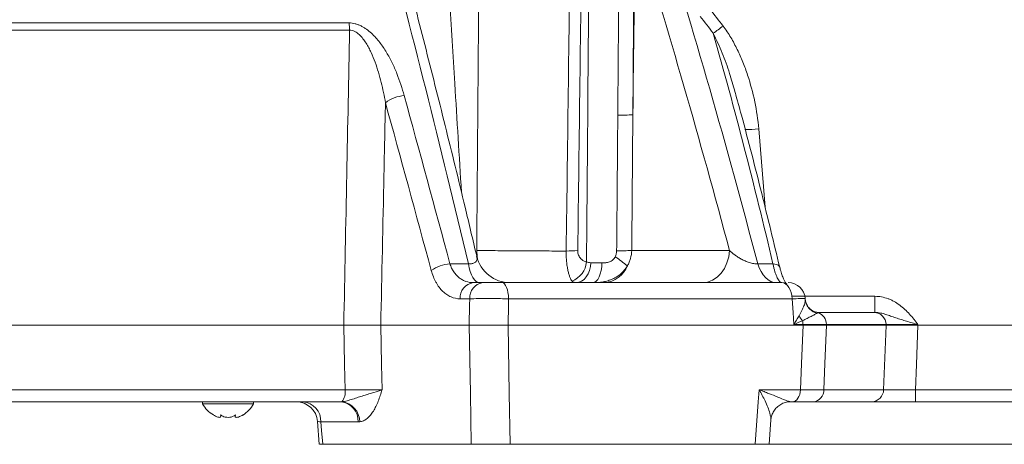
# Model space of a CAD drawing. Header units: millimetres. Extents: x 0 to 8410, y 0 to 5940.
# Tile 57 of 256: x 2147 to 2378, y 2238 to 2337. Entities that reach past the tile are written whole.
import ezdxf

# ---------------------------------------------------------------- set-up
doc = ezdxf.new("R2010")
doc.units = ezdxf.units.MM
doc.header["$LTSCALE"] = 10
doc.styles.add('SLDTEXTSTYLE0', font='TXT', dxfattribs={"width": 0.605})
doc.dimstyles.new('SLDDIMSTYLE0', dxfattribs={"dimtxt": 50, "dimasz": 50, "dimexe": 0, "dimexo": 0.0625, "dimgap": 12.5, "dimtad": 1, "dimtoh": 1, "dimdec": 1, "dimrnd": 1e-09, "dimzin": 12, "dimdsep": 46, "dimtxsty": 'SLDTEXTSTYLE0', "dimsah": 1, "dimcen": 0.09, "dimadec": 0, "dimazin": 0, "dimtfac": 1, "dimtofl": 0, "dimtmove": 0, "dimatfit": 3, "dimfxl": 0, "dimfrac": 2, "dimtolj": 1, "dimtzin": 12, "dimarcsym": 0})

# ---------------------------------------------------------------- blocks, each defined once
blk = doc.blocks.new('SW_SYMBOL_HOLE_DEPTH')
at = {"color": 0, "linetype": 'Continuous', "lineweight": 0}
for p, q in [((0, 8750), (8000, 8750)), ((4000, 8750), (4000, 750)), ((1000, 5550), (4000, 750)), ((7000, 5550), (4000, 750))]:
    blk.add_line(p, q, dxfattribs=at)
blk = doc.blocks.new('*D33')
at = {"color": 7, "linetype": 'Continuous', "lineweight": 0}
for p, q in [((2668.16, 2427.57), (2668.16, 2980.23)), ((2439.71, 2427.57), (2683.16, 2427.57)), ((2668.16, 2237.57), (2668.16, 2427.57)), ((2322.6, 2237.57), (2683.16, 2237.57))]:
    blk.add_line(p, q, dxfattribs=at)
for points in [[(2668.16, 2427.57), (2660.66, 2377.57), (2675.66, 2377.57)], [(2668.16, 2237.57), (2675.66, 2287.57), (2660.66, 2287.57)]]:
    blk.add_solid(points, dxfattribs=at)
at = {"color": 7, "linetype": 'Continuous', "lineweight": 0, "xscale": 0.006445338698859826, "yscale": 0.006445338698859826, "zscale": 0.006445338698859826, "rotation": 90}
blk.add_blockref('SW_SYMBOL_HOLE_DEPTH', (2660.93, 2796.09), dxfattribs=at)
at = {"color": 7, "linetype": 'Continuous', "lineweight": 0, "char_height": 50, "attachment_point": 1, "rotation": 90, "style": 'SLDTEXTSTYLE0'}
for s, insert in [('16)', (2603.57, 2865.15)), (' (4x M8', (2603.57, 2567.06)), ('190', (2603.71, 2452.49))]:
    blk.add_mtext(s, dxfattribs=dict(at, insert=insert))

msp = doc.modelspace()

# ---------------------------------------------------------------- linework, layer by layer
at = {"color": 8, "linetype": 'Continuous', "lineweight": 0}
for p, q in [((1941.674827, 2336.638171), (2223.886146, 2336.638171)), ((2224.025919, 2334.921676), (1941.209449, 2334.921676)), ((2320.146977, 2311.725433), (2321.624978, 2293.347746)), ((2290.302901, 2283.15607), (2313.258632, 2283.15607)), ((2247.591695, 2280.02502), (2251.927464, 2280.02502)), ((2319.899126, 2280.02502), (2323.487012, 2280.02502)), ((2252.238637, 2271.784104), (2249.98319, 2271.784104)), ((2328.006237, 2271.784104), (2261.371529, 2271.784104)), ((2327.960967, 2272.365417), (2347.454755, 2272.365417)), ((2347.454755, 2268.574759), (2347.454755, 2272.365417)), ((2330.538942, 2265.731766), (2328.389405, 2265.731766)), ((2330.54526, 2265.57476), (2330.538942, 2265.731766)), ((2336.024358, 2265.731766), (2336.030437, 2265.57476)), ((2350.050567, 2265.731766), (2336.024358, 2265.731766)), ((2350.056394, 2265.57476), (2350.050567, 2265.731766)), ((2357.545077, 2265.731766), (2357.550799, 2265.57476)), ((1939.016609, 2250.417752), (2222.958154, 2250.417752)), ((2320.205538, 2250.417752), (2329.934879, 2250.417752)), ((2335.444673, 2250.417752), (2349.492221, 2250.417752)), ((2356.996326, 2250.417752), (2356.996326, 2247.574759)), ((2356.996326, 2250.417752), (2400.552257, 2250.417752)), ((2226.041666, 2242.836439), (2217.280148, 2242.836439))]:
    msp.add_line(p, q, dxfattribs=at)
at = {"color": 7, "linetype": 'Continuous', "lineweight": 0}
for p, q in [((2314.554854, 2320.379387), (2314.495473, 2320.588376)), ((2253.074622, 2275.574758), (2255.312039, 2275.574758)), ((2259.878485, 2275.574758), (2325.544133, 2275.574758)), ((2331.076308, 2271.615866), (2331.063299, 2271.825119)), ((2334.240301, 2268.574759), (2347.240119, 2268.574759)), ((1938.405691, 2265.57476), (2222.658819, 2265.57476)), ((2231.337837, 2265.57476), (2252.142421, 2265.57476)), ((2261.26626, 2265.57476), (2330.54526, 2265.57476)), ((2350.056394, 2265.57476), (2336.030437, 2265.57476)), ((2357.550799, 2265.57476), (2439.705356, 2265.57476)), ((2221.931009, 2247.574759), (1941.863267, 2247.574759)), ((2189.478391, 2247.574759), (2189.478391, 2247.074759)), ((2189.478391, 2247.074759), (2195.47839, 2247.074759)), ((2195.47839, 2247.074759), (2201.478391, 2247.074759)), ((2201.478391, 2247.074759), (2201.478391, 2247.574759)), ((2328.064083, 2247.574759), (2327.640681, 2247.574759)), ((2346.678181, 2247.574759), (2332.912697, 2247.574759)), ((2394.904031, 2247.574759), (2356.996326, 2247.574759)), ((2193.72839, 2244.482078), (2193.776245, 2244.196069)), ((2193.807224, 2244.196069), (2193.807224, 2244.425737)), ((2197.149555, 2244.43851), (2197.149555, 2244.18921)), ((2216.470058, 2242.971288), (2216.909933, 2237.569965)), ((2322.585924, 2237.568276), (2322.98155, 2243.303274)), ((2217.709872, 2237.574759), (2252.576022, 2237.574759)), ((2261.74084, 2237.574759), (2319.305001, 2237.574759))]:
    msp.add_line(p, q, dxfattribs=at)
at = {"color": 8, "linetype": 'Continuous', "lineweight": 0, "flags": 128}
for points in [[(2253.882489, 2283.15607), (2253.995358, 2281.656324), (2254.057093, 2281.217705)], [(2313.258632, 2283.15607), (2313.082932, 2281.656324), (2312.686904, 2280.225481), (2312.084778, 2278.914939), (2311.29819, 2277.771763), (2310.355379, 2276.837021), (2309.290214, 2276.144284), (2308.140947, 2275.718431), (2306.948869, 2275.574758)], [(2251.927464, 2280.02502), (2252.130418, 2279.066707), (2252.379461, 2278.195206), (2252.669795, 2277.4273), (2252.995833, 2276.777777), (2253.351292, 2276.259146), (2253.729327, 2275.88139), (2254.122666, 2275.65179), (2254.523723, 2275.574758)], [(2280.687957, 2280.27625), (2280.58838, 2279.344428), (2280.370264, 2278.456367), (2280.041373, 2277.643661), (2279.613404, 2276.935215), (2279.101579, 2276.356231), (2278.524107, 2275.927301), (2277.901522, 2275.663684), (2277.255981, 2275.574758)], [(2283.319949, 2280.220583), (2283.254883, 2279.297176), (2283.117956, 2278.418544), (2282.913974, 2277.615487), (2282.650075, 2276.916149), (2282.335519, 2276.34504), (2281.981333, 2275.922175), (2281.599923, 2275.662381), (2281.204655, 2275.574758)], [(2319.899126, 2280.02502), (2320.250063, 2279.066707), (2320.680692, 2278.195206), (2321.182712, 2277.4273), (2321.746482, 2276.777777), (2322.36111, 2276.259146), (2323.014795, 2275.88139), (2323.694913, 2275.65179), (2324.388399, 2275.574758)], [(2325.081556, 2279.184874), (2325.057908, 2279.258154), (2324.916958, 2279.482234), (2324.682413, 2279.675353), (2324.360191, 2279.832657), (2323.958351, 2279.950197), (2323.487012, 2280.02502)], [(2261.371529, 2271.784104), (2261.329955, 2272.533979), (2261.236242, 2273.249398), (2261.093764, 2273.904669), (2260.907641, 2274.476256), (2260.684549, 2274.943627), (2260.432503, 2275.289997), (2260.160557, 2275.502923), (2259.878485, 2275.574758)], [(2252.142421, 2265.57476), (2252.216621, 2270.362805), (2252.238637, 2271.784104)], [(2261.371529, 2271.784104), (2261.347434, 2270.362805), (2261.26626, 2265.57476)], [(2328.389405, 2265.731766), (2328.209444, 2268.574759), (2328.006237, 2271.784104)], [(2222.958154, 2250.417752), (2222.840889, 2256.357228), (2222.658819, 2265.57476)], [(2231.337837, 2265.57476), (2231.533921, 2256.357228), (2231.660238, 2250.417752)], [(2252.576022, 2237.574759), (2252.390853, 2249.537747), (2252.142421, 2265.57476)], [(2261.26626, 2265.57476), (2261.538117, 2249.537747), (2261.74084, 2237.574759)], [(2329.934879, 2250.417752), (2330.18419, 2256.607731), (2330.54526, 2265.57476)], [(2336.030437, 2265.57476), (2335.683896, 2256.607731), (2335.444673, 2250.417752)], [(2349.492221, 2250.417752), (2349.980904, 2263.543222), (2350.056394, 2265.57476)], [(2357.550799, 2265.57476), (2357.213958, 2256.360208), (2356.996326, 2250.417752)], [(2319.305001, 2237.574759), (2320.00625, 2247.574759), (2320.205538, 2250.417752)], [(2329.934879, 2250.417752), (2329.882784, 2249.855345), (2329.765363, 2249.31878), (2329.586847, 2248.827326), (2329.353614, 2248.398636), (2329.074084, 2248.048108), (2328.758268, 2247.788331), (2328.417523, 2247.628636), (2328.064083, 2247.574759)], [(2217.280148, 2242.836439), (2217.447797, 2240.783817), (2217.709872, 2237.574759)]]:
    msp.add_lwpolyline(points, dxfattribs=at)
at = {"color": 7, "linetype": 'Continuous', "lineweight": 0, "flags": 128}
for points in [[(2328.006237, 2271.784104), (2327.937676, 2272.533979), (2327.783136, 2273.249398), (2327.54819, 2273.904669), (2327.241256, 2274.476256), (2326.873376, 2274.943627), (2326.457738, 2275.289997), (2326.009287, 2275.502923), (2325.544133, 2275.574758)], [(2331.191196, 2270.991977), (2331.131353, 2271.238572), (2331.05783, 2271.819852)]]:
    msp.add_lwpolyline(points, dxfattribs=at)
at = {"color": 8, "linetype": 'Continuous', "lineweight": 0}
for centre, radius, start, end in [((2211.638282, 2334.776898), 12.388483, 0.66960277, 8.64096143), ((2270.405615, 2389.323257), 67.55972, 305.31450962, 307.75083488), ((2237.427405, 2311.392809), 8.173618, 93.97670526, 127.51781993), ((2287.416063, 2357.941363), 42.999114, 269.48155149, 274.2038563), ((2315.927598, 2360.260049), 48.717677, 271.13375643, 274.96854261), ((2287.165164, 2326.233545), 43.191599, 269.4678814, 274.1660332), ((2274.9573, 2324.397365), 41.378669, 269.93111285, 273.6918982), ((2057.657005, 1976.419478), 381.483839, 52.61285087, 53.14927281), ((2248.293442, 2271.133727), 8.918943, 94.5127216, 124.77767233), ((2274.276838, 2280.982059), 5.433987, 291.84402908, 354.37444418), ((2283.489326, 2281.795973), 6.231246, 273.25164645, 338.65375157), ((2253.556561, 2272.025797), 3.581535, 97.73329004, 183.86943329), ((2255.805214, 2272.03364), 3.575295, 97.92863513, 184.00219385), ((2334.87603, 2272.03811), 3.830456, 195.84936678, 253.98762923), ((2334.684873, 2272.213781), 3.767802, 231.07803647, 260.5721456), ((2334.26618, 2270.12866), 5.19565, 206.51760389, 222.25470593), ((2333.116257, 2265.74876), 2.908151, 359.66519517, 70.90353126), ((2347.150917, 2265.675943), 2.900188, 1.10289869, 88.23746019), ((2325.941919, 2265.58855), 4.599253, 1.7844181, 13.15096111), ((2219.367458, 2249.870573), 3.632148, 320.97337728, 8.66451808), ((2332.676897, 2250.333751), 2.76905, 274.88497804, 1.73835989), ((2346.590763, 2250.475474), 2.902032, 271.72619256, 358.86028731), ((2212.676678, 2242.986687), 4.605922, 358.13064016, 84.95408501), ((2221.475984, 2243.027781), 4.569689, 357.60021504, 84.28532426), ((2221.579285, 2242.799091), 4.823094, 0.71986721, 82.73622555)]:
    msp.add_arc(centre, radius, start, end, dxfattribs=at)
at = {"color": 7, "linetype": 'Continuous', "lineweight": 0}
for centre, radius, start, end in [((2261.701988, 2283.574775), 8.000017, 193.10036325, 269.99634738), ((2327.076753, 2271.574753), 4.000005, 3.63877471, 89.99987034), ((2195.597779, 2250.473741), 7, 209.04974724, 239.17324325), ((2195.359001, 2250.473741), 7, 300.39715205, 330.95025276), ((2211.48807, 2242.574764), 4.999996, 4.43450973, 89.99376352), ((2211.488066, 2242.57476), 4.999999, 4.41231605, 89.99162569)]:
    msp.add_arc(centre, radius, start, end, dxfattribs=at)
at = {"color": 8, "linetype": 'Continuous', "lineweight": 0}
for points in [[(2279.684651, 2280.449382), (2279.949839, 2312.544721), (2280.201545, 2344.63889), (2280.438676, 2376.731767)], [(2253.882492, 2283.156072), (2254.094007, 2309.68212), (2254.297282, 2336.207866), (2254.491909, 2362.733289)], [(2274.907551, 2283.018725), (2275.247936, 2309.476965), (2275.58186, 2335.934723), (2275.908978, 2362.391968)], [(2278.626875, 2362.480301), (2278.298506, 2336.022226), (2277.963341, 2309.563637), (2277.621726, 2283.104567)], [(2290.879524, 2360.738851), (2290.780735, 2345.512189), (2290.676829, 2330.285213), (2290.568126, 2315.057939)], [(2291.140146, 2359.78777), (2290.951591, 2344.877987), (2290.760897, 2329.968041), (2290.568126, 2315.057939)], [(2308.664933, 2339.890493), (2309.70503, 2338.566584), (2310.739198, 2337.238072), (2311.767616, 2335.905096)], [(2309.459475, 2334.195115), (2308.440674, 2335.524462), (2307.416211, 2336.849441), (2306.385908, 2338.169913)], [(2323.487014, 2280.025018), (2319.177477, 2298.270647), (2314.51817, 2316.325193), (2309.459475, 2334.195115)], [(2243.206133, 2278.459491), (2239.61874, 2291.69801), (2236.025465, 2304.835958), (2232.449604, 2317.875829)], [(2236.860558, 2319.546747), (2240.428648, 2306.470732), (2244.013443, 2293.297633), (2247.591696, 2280.025018)], [(2290.568126, 2315.057939), (2290.481216, 2304.424115), (2290.392793, 2293.790157), (2290.302896, 2283.156072)], [(2279.684651, 2280.449382), (2279.984929, 2280.31768), (2280.321338, 2280.287615), (2280.687959, 2280.27625)], [(2280.687959, 2280.27625), (2281.468351, 2280.252058), (2282.345518, 2280.233494), (2283.319949, 2280.220584)], [(2334.067688, 2268.496871), (2334.003789, 2268.460176), (2333.92119, 2268.412299), (2333.819412, 2268.356266)], [(2334.236949, 2268.574593), (2334.211474, 2268.572038), (2334.153085, 2268.541301), (2334.067688, 2268.496871)], [(2330.420547, 2266.634961), (2329.777404, 2266.340378), (2329.09907, 2266.03728), (2328.389411, 2265.731767)], [(2221.931012, 2247.574759), (2222.017228, 2247.574759), (2222.103331, 2247.577647), (2222.189102, 2247.583477)], [(2226.401995, 2242.859686), (2226.282271, 2242.844178), (2226.162161, 2242.836439), (2226.041668, 2242.836439)]]:
    msp.add_open_spline(points, degree=3, dxfattribs=at)
for points, knots in [([(2246.289908, 2362.733293), (2247.107481, 2349.280225), (2248.442293, 2327.316043), (2249.776185, 2305.351474), (2250.293067, 2296.840209)], [0, 0, 0, 0, 0.61250027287, 1, 1, 1, 1]), ([(2251.927464, 2280.025018), (2248.662214, 2293.840791), (2245.319862, 2307.549495), (2238.483924, 2334.735463), (2234.990627, 2348.211805), (2231.421087, 2361.570752)], [0, 0, 0, 0, 0.5, 0.5, 1, 1, 1, 1]), ([(2287.026989, 2314.944009), (2287.080849, 2321.591825), (2287.13396, 2328.239589), (2287.186304, 2334.8873), (2287.253862, 2343.466984), (2287.320143, 2352.04658), (2287.385106, 2360.626085)], [0, 0, 0, 0, 0.020000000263, 0.020000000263, 0.020000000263, 0.045812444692, 0.045812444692, 0.045812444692, 0.045812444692]), ([(2313.258635, 2283.156072), (2309.813552, 2296.127441), (2306.247193, 2309.002581), (2298.873361, 2334.551441), (2295.066875, 2347.221889), (2291.140146, 2359.78777)], [0, 0, 0, 0, 0.5, 0.5, 1, 1, 1, 1]), ([(2296.530256, 2361.570752), (2300.694206, 2348.211781), (2304.723769, 2334.734819), (2312.514953, 2307.546363), (2316.275021, 2293.840185), (2319.899123, 2280.025018)], [0, 0, 0, 0, 0.5, 0.5, 1, 1, 1, 1]), ([(2223.886149, 2336.638173), (2224.368605, 2336.638173), (2224.848311, 2336.573201), (2225.564155, 2336.387647), (2225.803128, 2336.310496), (2226.266885, 2336.133341), (2226.493308, 2336.033042), (2226.93668, 2335.81209), (2227.153625, 2335.691427), (2227.579111, 2335.432043), (2227.788081, 2335.292913), (2228.393145, 2334.859154), (2228.771565, 2334.546194), (2229.851426, 2333.554524), (2230.501796, 2332.818206), (2231.672387, 2331.301611), (2232.197726, 2330.515883), (2233.165356, 2328.906452), (2233.607754, 2328.081079), (2234.423682, 2326.406352), (2234.794857, 2325.561846), (2235.819554, 2323.011067), (2236.385478, 2321.287775), (2236.860558, 2319.546747)], [0, 0, 0, 0, 0.0625, 0.0625, 0.09375, 0.09375, 0.125, 0.125, 0.15625, 0.15625, 0.1875, 0.1875, 0.25, 0.25, 0.375, 0.375, 0.5, 0.5, 0.625, 0.625, 0.75, 0.75, 1, 1, 1, 1]), ([(2222.658818, 2265.574759), (2222.891651, 2277.358441), (2223.124216, 2289.142061), (2223.356508, 2300.925618), (2223.5799, 2312.257697), (2223.803039, 2323.589717), (2224.025919, 2334.921677)], [0, 0, 0, 0, 0.035421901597, 0.035421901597, 0.035421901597, 0.069486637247, 0.069486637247, 0.069486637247, 0.069486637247]), ([(2232.449604, 2317.875829), (2232.172525, 2319.477928), (2231.843546, 2321.073162), (2231.248451, 2323.452643), (2231.032978, 2324.243552), (2230.559652, 2325.819802), (2230.30174, 2326.605423), (2229.733975, 2328.157493), (2229.424169, 2328.925315), (2228.901905, 2330.058809), (2228.718115, 2330.433565), (2228.325123, 2331.175021), (2228.115199, 2331.542968), (2227.665726, 2332.258144), (2227.426163, 2332.606082), (2227.033767, 2333.106475), (2226.897399, 2333.269647), (2226.610253, 2333.58661), (2226.458506, 2333.741283), (2225.984002, 2334.17704), (2225.642904, 2334.433269), (2225.061662, 2334.721276), (2224.859898, 2334.798105), (2224.448263, 2334.90027), (2224.235453, 2334.925752), (2224.025919, 2334.921677)], [0, 0, 0, 0, 0.25, 0.25, 0.375, 0.375, 0.5, 0.5, 0.625, 0.625, 0.6875, 0.6875, 0.75, 0.75, 0.8125, 0.8125, 0.84375, 0.84375, 0.875, 0.875, 0.9375, 0.9375, 0.96875, 0.96875, 1, 1, 1, 1]), ([(2314.495473, 2320.588376), (2314.114936, 2321.991393), (2313.291935, 2325.025747), (2311.663162, 2329.598355), (2310.195475, 2332.659866), (2309.459476, 2334.195118)], [0, 0, 0, 0, 0.3000913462, 0.6490177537, 1, 1, 1, 1]), ([(2311.767616, 2335.905096), (2312.434986, 2335.04009), (2313.031622, 2334.138175), (2314.134447, 2332.28715), (2314.639534, 2331.337465), (2315.578396, 2329.400884), (2316.011881, 2328.413836), (2316.817089, 2326.407514), (2317.189185, 2325.386332), (2318.209509, 2322.308965), (2318.767698, 2320.230237), (2319.648452, 2316.020356), (2319.972326, 2313.889494), (2320.14697, 2311.72543)], [0, 0, 0, 0, 0.125, 0.125, 0.25, 0.25, 0.375, 0.375, 0.5, 0.5, 0.75, 0.75, 1, 1, 1, 1]), ([(2232.449604, 2317.875829), (2232.329608, 2312.225774), (2232.209576, 2306.575704), (2232.08951, 2300.925618), (2231.839104, 2289.142065), (2231.588546, 2277.358444), (2231.33784, 2265.574759)], [0.006758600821, 0.006758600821, 0.006758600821, 0.006758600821, 0.023743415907, 0.023743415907, 0.023743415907, 0.059166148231, 0.059166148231, 0.059166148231, 0.059166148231]), ([(2286.764035, 2283.04381), (2286.7919, 2286.3678), (2286.819621, 2289.691777), (2286.847196, 2293.015741), (2286.907835, 2300.325225), (2286.96777, 2307.634649), (2287.026989, 2314.944009)], [0, 0, 0, 0, 0.010000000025, 0.010000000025, 0.010000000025, 0.031990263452, 0.031990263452, 0.031990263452, 0.031990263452]), ([(2253.882492, 2283.156072), (2254.671552, 2283.144069), (2255.482298, 2283.132752), (2257.142296, 2283.111552), (2257.98438, 2283.10176), (2260.545696, 2283.074723), (2262.299669, 2283.0598), (2265.001574, 2283.042152), (2265.916381, 2283.037064), (2267.730619, 2283.028711), (2268.634771, 2283.025409), (2270.437252, 2283.020525), (2271.335579, 2283.018943), (2272.678658, 2283.017872), (2273.125614, 2283.017733), (2274.018029, 2283.017895), (2274.464621, 2283.018199), (2274.907551, 2283.018725)], [0, 0, 0, 0, 0.125, 0.125, 0.25, 0.25, 0.5, 0.5, 0.625, 0.625, 0.75, 0.75, 0.875, 0.875, 0.9375, 0.9375, 1, 1, 1, 1]), ([(2290.302896, 2283.156072), (2290.284254, 2282.514132), (2290.189642, 2281.886674), (2289.934037, 2280.966988), (2289.830194, 2280.666539), (2289.588087, 2280.084582), (2289.449524, 2279.801961), (2289.293088, 2279.527779)], [0, 0, 0, 0, 0.5, 0.5, 0.75, 0.75, 1, 1, 1, 1]), ([(2313.258635, 2283.156072), (2313.625148, 2282.801447), (2314.03597, 2282.451976), (2314.731079, 2281.936866), (2314.976693, 2281.766446), (2315.490724, 2281.435487), (2315.759955, 2281.274205), (2316.329506, 2280.962276), (2316.632319, 2280.810451), (2317.263767, 2280.530719), (2317.596409, 2280.40095), (2318.108809, 2280.23848), (2318.283151, 2280.189406), (2318.628089, 2280.106988), (2318.799461, 2280.0733), (2319.309596, 2279.999493), (2319.629643, 2279.990685), (2319.899123, 2280.025018)], [0, 0, 0, 0, 0.25, 0.25, 0.375, 0.375, 0.5, 0.5, 0.625, 0.625, 0.75, 0.75, 0.8125, 0.8125, 0.875, 0.875, 1, 1, 1, 1]), ([(2251.927464, 2280.02502), (2252.191816, 2280.01262), (2252.572381, 2279.994768), (2253.161256, 2280.104644), (2253.470643, 2280.26238), (2253.828989, 2280.596856), (2254.037231, 2281.04261), (2253.924413, 2281.52441), (2253.871104, 2281.752072)], [0, 0, 0, 0, 0.1515235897, 0.2181356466, 0.422841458, 0.4574759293, 0.7436440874, 1, 1, 1, 1]), ([(2276.298722, 2275.938232), (2276.210127, 2276.046021), (2276.121379, 2276.179176), (2275.947564, 2276.493602), (2275.862347, 2276.674798), (2275.696422, 2277.087574), (2275.615707, 2277.319111), (2275.499347, 2277.708336), (2275.461259, 2277.845532), (2275.388157, 2278.130179), (2275.352998, 2278.278056), (2275.252043, 2278.738653), (2275.190728, 2279.068217), (2275.082619, 2279.776502), (2275.036689, 2280.150296), (2274.964146, 2280.928777), (2274.937322, 2281.337609), (2274.905937, 2282.166371), (2274.901029, 2282.588515), (2274.907551, 2283.018725)], [0, 0, 0, 0, 0.125, 0.125, 0.25, 0.25, 0.375, 0.375, 0.4375, 0.4375, 0.5, 0.5, 0.625, 0.625, 0.75, 0.75, 0.875, 0.875, 1, 1, 1, 1]), ([(2277.621726, 2283.104567), (2277.61913, 2282.903529), (2277.636792, 2282.710442), (2277.708058, 2282.338374), (2277.761732, 2282.162206), (2277.893477, 2281.842239), (2277.972836, 2281.695111), (2278.145365, 2281.433877), (2278.239255, 2281.317841), (2278.439091, 2281.108824), (2278.544709, 2281.016492), (2278.760175, 2280.854862), (2278.870767, 2280.78483), (2279.209443, 2280.600764), (2279.445263, 2280.512347), (2279.684651, 2280.449382)], [0, 0, 0, 0, 0.125, 0.125, 0.25, 0.25, 0.375, 0.375, 0.5, 0.5, 0.625, 0.625, 0.75, 0.75, 1, 1, 1, 1]), ([(2283.319949, 2280.220584), (2283.604113, 2280.21682), (2283.898847, 2280.221614), (2284.487004, 2280.284538), (2284.781675, 2280.342139), (2285.218156, 2280.505865), (2285.360801, 2280.573249), (2285.628397, 2280.732127), (2285.754887, 2280.824119), (2285.991534, 2281.035501), (2286.099878, 2281.153741), (2286.290102, 2281.405477), (2286.373333, 2281.540111), (2286.445189, 2281.683115)], [0, 0, 0, 0, 0.25, 0.25, 0.5, 0.5, 0.625, 0.625, 0.75, 0.75, 0.875, 0.875, 1, 1, 1, 1]), ([(2286.445189, 2281.683115), (2286.551335, 2281.894365), (2286.629706, 2282.116619), (2286.735437, 2282.575605), (2286.76206, 2282.808222), (2286.764035, 2283.04381)], [0, 0, 0, 0, 0.5, 0.5, 1, 1, 1, 1]), ([(2247.591696, 2280.025018), (2247.704842, 2279.670673), (2247.839918, 2279.331335), (2248.14439, 2278.697359), (2248.314329, 2278.400618), (2248.688046, 2277.845594), (2248.893218, 2277.585869), (2249.331576, 2277.111983), (2249.562062, 2276.9002), (2250.044038, 2276.522976), (2250.295537, 2276.35756), (2250.819223, 2276.072051), (2251.092264, 2275.952068), (2251.919357, 2275.668275), (2252.488321, 2275.574759), (2253.074623, 2275.574759)], [0, 0, 0, 0, 0.125, 0.125, 0.25, 0.25, 0.375, 0.375, 0.5, 0.5, 0.625, 0.625, 0.75, 0.75, 1, 1, 1, 1]), ([(2289.293088, 2279.527779), (2288.888594, 2278.843405), (2288.389943, 2278.244271), (2287.508069, 2277.46414), (2287.192795, 2277.226099), (2286.537781, 2276.803439), (2286.1958, 2276.616789), (2285.483502, 2276.29032), (2285.111478, 2276.150343), (2284.358853, 2275.921229), (2283.976145, 2275.830934), (2283.198145, 2275.692909), (2282.801085, 2275.645163), (2282.002172, 2275.586043), (2281.602988, 2275.574759), (2281.204654, 2275.574759)], [0, 0, 0, 0, 0.25, 0.25, 0.375, 0.375, 0.5, 0.5, 0.625, 0.625, 0.75, 0.75, 0.875, 0.875, 1, 1, 1, 1]), ([(2325.596272, 2275.574759), (2325.422864, 2275.574759), (2325.240345, 2275.670486), (2324.96341, 2275.954407), (2324.870262, 2276.072486), (2324.682353, 2276.358132), (2324.587413, 2276.526444), (2324.401364, 2276.905766), (2324.309599, 2277.117617), (2324.128955, 2277.587706), (2324.039356, 2277.848373), (2323.781801, 2278.68739), (2323.625384, 2279.317242), (2323.487014, 2280.025018)], [0, 0, 0, 0, 0.25, 0.25, 0.375, 0.375, 0.5, 0.5, 0.625, 0.625, 0.75, 0.75, 1, 1, 1, 1]), ([(2249.983193, 2271.784103), (2249.248082, 2271.784103), (2248.537523, 2271.930603), (2247.50792, 2272.370064), (2247.168676, 2272.555499), (2246.520915, 2272.993649), (2246.210763, 2273.246503), (2245.617777, 2273.82013), (2245.334935, 2274.14088), (2244.932234, 2274.676248), (2244.802108, 2274.863238), (2244.55332, 2275.249414), (2244.434154, 2275.449257), (2244.09217, 2276.06893), (2243.884789, 2276.508797), (2243.512228, 2277.443787), (2243.346463, 2277.941633), (2243.206133, 2278.459491)], [0, 0, 0, 0, 0.25, 0.25, 0.375, 0.375, 0.5, 0.5, 0.625, 0.625, 0.6875, 0.6875, 0.75, 0.75, 0.875, 0.875, 1, 1, 1, 1]), ([(2277.255978, 2275.574759), (2277.141044, 2275.574759), (2277.038065, 2275.579976), (2276.85204, 2275.604991), (2276.768444, 2275.62475), (2276.537886, 2275.71019), (2276.41069, 2275.802007), (2276.298722, 2275.938232)], [0, 0, 0, 0, 0.25, 0.25, 0.5, 0.5, 1, 1, 1, 1]), ([(2261.371529, 2271.784104), (2260.738341, 2271.79547), (2259.249245, 2271.822202), (2256.748062, 2271.837904), (2254.166247, 2271.8286), (2252.881105, 2271.798934), (2252.238637, 2271.784104)], [0, 0, 0, 0, 0.1977415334, 0.4650372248, 0.7325620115, 1, 1, 1, 1]), ([(2329.617127, 2267.808943), (2330.050971, 2268.622565), (2330.690203, 2269.821369), (2331.072233, 2271.024663), (2331.057941, 2271.436722), (2331.051781, 2271.614324)], [0, 0, 0, 0, 0.5458431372, 0.8042539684, 1, 1, 1, 1]), ([(2347.454754, 2272.365415), (2348.513381, 2272.365415), (2349.530785, 2272.168527), (2350.759796, 2271.718255), (2351.004496, 2271.617171), (2351.481851, 2271.398006), (2351.715006, 2271.279857), (2352.399267, 2270.90182), (2352.835196, 2270.618387), (2353.672374, 2269.997723), (2354.074974, 2269.659038), (2354.843427, 2268.943526), (2355.208858, 2268.56747), (2355.912323, 2267.788681), (2356.250289, 2267.38594), (2356.743508, 2266.771565), (2356.905718, 2266.564976), (2357.146843, 2266.253459), (2357.226858, 2266.149343), (2357.386374, 2265.940715), (2357.466867, 2265.834879), (2357.545072, 2265.731767)], [0, 0, 0, 0, 0.25, 0.25, 0.3125, 0.3125, 0.375, 0.375, 0.5, 0.5, 0.625, 0.625, 0.75, 0.75, 0.875, 0.875, 0.9375, 0.9375, 0.96875, 0.96875, 1, 1, 1, 1]), ([(2329.617132, 2267.808944), (2329.437016, 2267.468685), (2329.244508, 2267.124959), (2328.835294, 2266.432121), (2328.617823, 2266.081831), (2328.389411, 2265.731767)], [0, 0, 0, 0, 0.5, 0.5, 1, 1, 1, 1]), ([(2333.819412, 2268.356266), (2333.666132, 2268.27188), (2333.475852, 2268.168846), (2333.028297, 2267.934359), (2332.770859, 2267.802787), (2332.190391, 2267.513006), (2331.871426, 2267.357038), (2331.18275, 2267.020436), (2330.812114, 2266.841653), (2330.420547, 2266.634961)], [0, 0, 0, 0, 0.25, 0.25, 0.5, 0.5, 0.75, 0.75, 1, 1, 1, 1]), ([(2347.454754, 2268.574759), (2347.892617, 2268.574759), (2348.31585, 2268.520484), (2349.14296, 2268.355131), (2349.547481, 2268.243569), (2350.345131, 2267.998258), (2350.73911, 2267.864319), (2351.532148, 2267.591644), (2351.931564, 2267.452605), (2352.744056, 2267.176857), (2353.156356, 2267.040265), (2353.99793, 2266.770849), (2354.428333, 2266.6376), (2355.302881, 2266.3746), (2355.746942, 2266.244816), (2356.419001, 2266.051537), (2356.643568, 2265.987461), (2357.09368, 2265.859543), (2357.320724, 2265.795266), (2357.545072, 2265.731767)], [0, 0, 0, 0, 0.125, 0.125, 0.25, 0.25, 0.375, 0.375, 0.5, 0.5, 0.625, 0.625, 0.75, 0.75, 0.875, 0.875, 0.9375, 0.9375, 1, 1, 1, 1]), ([(2336.024363, 2265.731767), (2335.284466, 2265.733214), (2334.455818, 2265.733931), (2332.624391, 2265.733936), (2331.617694, 2265.733214), (2330.538943, 2265.731767)], [0, 0, 0, 0, 0.5, 0.5, 1, 1, 1, 1]), ([(2357.545072, 2265.731767), (2357.13639, 2265.737338), (2356.73088, 2265.742257), (2355.926143, 2265.750805), (2355.526901, 2265.754423), (2354.75645, 2265.760177), (2354.382362, 2265.762347), (2353.656553, 2265.765264), (2353.302336, 2265.766004), (2352.638192, 2265.765987), (2352.326256, 2265.765247), (2351.742173, 2265.762323), (2351.468144, 2265.760115), (2350.723346, 2265.751377), (2350.333122, 2265.74291), (2350.050564, 2265.731767)], [0, 0, 0, 0, 0.125, 0.125, 0.25, 0.25, 0.375, 0.375, 0.5, 0.5, 0.625, 0.625, 0.75, 0.75, 1, 1, 1, 1]), ([(2222.189102, 2247.583477), (2222.601524, 2247.610722), (2223.025294, 2247.698482), (2223.877842, 2247.921547), (2224.309351, 2248.057082), (2225.175678, 2248.335046), (2225.610274, 2248.477827), (2226.474335, 2248.755694), (2226.903704, 2248.891135), (2227.749276, 2249.152696), (2228.164028, 2249.27854), (2228.964358, 2249.521155), (2229.35084, 2249.638251), (2230.460245, 2249.983262), (2231.118872, 2250.201022), (2231.660235, 2250.417751)], [0, 0, 0, 0, 0.125, 0.125, 0.25, 0.25, 0.375, 0.375, 0.5, 0.5, 0.625, 0.625, 0.75, 0.75, 1, 1, 1, 1]), ([(2222.958157, 2250.417751), (2223.750247, 2250.406377), (2224.556692, 2250.397729), (2225.787646, 2250.388798), (2226.198121, 2250.386543), (2226.999156, 2250.383555), (2227.392779, 2250.382799), (2228.166036, 2250.382781), (2228.546643, 2250.383538), (2229.267769, 2250.386518), (2229.611703, 2250.388734), (2230.266336, 2250.394617), (2230.578927, 2250.398318), (2231.154872, 2250.407044), (2231.419417, 2250.412064), (2231.660235, 2250.417751)], [0, 0, 0, 0, 0.25, 0.25, 0.375, 0.375, 0.5, 0.5, 0.625, 0.625, 0.75, 0.75, 0.875, 0.875, 1, 1, 1, 1]), ([(2226.401995, 2242.859686), (2226.553868, 2242.87936), (2226.704384, 2242.911353), (2227.002774, 2242.999275), (2227.151044, 2243.055452), (2227.586238, 2243.256585), (2227.865187, 2243.434153), (2228.268184, 2243.760116), (2228.399932, 2243.878754), (2228.65836, 2244.135525), (2228.785476, 2244.274244), (2229.153742, 2244.712211), (2229.383335, 2245.034306), (2229.815264, 2245.729773), (2230.01755, 2246.103238), (2230.398916, 2246.893623), (2230.577686, 2247.310303), (2230.913238, 2248.16666), (2231.0708, 2248.608034), (2231.372868, 2249.504855), (2231.516962, 2249.958953), (2231.660235, 2250.417751)], [0, 0, 0, 0, 0.0625, 0.0625, 0.125, 0.125, 0.25, 0.25, 0.3125, 0.3125, 0.375, 0.375, 0.5, 0.5, 0.625, 0.625, 0.75, 0.75, 0.875, 0.875, 1, 1, 1, 1]), ([(2327.640679, 2247.574759), (2327.516217, 2247.574759), (2327.334355, 2247.623397), (2326.90688, 2247.761623), (2326.660495, 2247.852899), (2325.865328, 2248.159544), (2325.254208, 2248.40981), (2323.947653, 2248.94181), (2323.247739, 2249.226317), (2322.14398, 2249.666032), (2321.767664, 2249.814586), (2320.998783, 2250.1144), (2320.604737, 2250.266228), (2320.205535, 2250.417751)], [0, 0, 0, 0, 0.125, 0.125, 0.25, 0.25, 0.5, 0.5, 0.75, 0.75, 0.875, 0.875, 1, 1, 1, 1]), ([(2322.997718, 2243.32483), (2322.999771, 2243.34326), (2323.039655, 2243.701237), (2322.828074, 2244.709864), (2322.296404, 2246.259945), (2321.496498, 2248.102814), (2320.739315, 2249.52257), (2320.208489, 2250.412803), (2320.205538, 2250.417752)], [0, 0, 0, 0, 0.01446969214, 0.28104088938, 0.47388657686, 0.67108492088, 0.9981714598, 1, 1, 1, 1]), ([(2329.934882, 2250.417751), (2331.01924, 2250.416291), (2332.020852, 2250.415566), (2333.86171, 2250.415561), (2334.702481, 2250.416291), (2335.444673, 2250.417751)], [0, 0, 0, 0, 0.5, 0.5, 1, 1, 1, 1]), ([(2349.492221, 2250.417751), (2349.632565, 2250.412143), (2349.801211, 2250.407192), (2350.194475, 2250.398587), (2350.41982, 2250.394943), (2350.913925, 2250.389148), (2351.183955, 2250.386965), (2351.770113, 2250.384028), (2352.089146, 2250.383282), (2352.755372, 2250.3833), (2353.103525, 2250.384046), (2353.829528, 2250.38699), (2354.210389, 2250.389213), (2355.37777, 2250.398013), (2356.176619, 2250.406537), (2356.996319, 2250.417751)], [0, 0, 0, 0, 0.125, 0.125, 0.25, 0.25, 0.375, 0.375, 0.5, 0.5, 0.625, 0.625, 0.75, 0.75, 1, 1, 1, 1]), ([(2217.280148, 2242.836439), (2217.15332, 2242.853016), (2216.74963, 2242.90578), (2216.43028, 2242.958926), (2216.508403, 2242.972747), (2216.523497, 2242.975417)], [0, 0, 0, 0, 0.26985020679, 0.8589278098, 1, 1, 1, 1])]:
    msp.add_open_spline(points, degree=3, knots=knots, dxfattribs=at)
at = {"color": 7, "linetype": 'Continuous', "lineweight": 0}
for points, knots in [([(2253.892473, 2281.780153), (2252.982915, 2285.629693), (2250.549638, 2295.928107), (2246.480822, 2312.524178), (2241.691093, 2331.573682), (2237.563789, 2347.602001), (2234.998903, 2357.222108), (2234.099692, 2360.594775)], [0, 0, 0, 0, 0.1441784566, 0.3857108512, 0.6274669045, 0.8693954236, 1, 1, 1, 1]), ([(2325.081198, 2279.157444), (2323.686051, 2284.944862), (2320.795103, 2296.937227), (2317.270875, 2310.667504), (2315.078567, 2318.580978), (2314.578428, 2320.386309)], [0, 0, 0, 0, 0.4185801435, 0.8673585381, 1, 1, 1, 1]), ([(2326.722636, 2275.247614), (2326.704, 2275.263959), (2326.665464, 2275.297757), (2326.394251, 2275.662561), (2326.050536, 2276.283222), (2325.673869, 2277.168114), (2325.334114, 2278.160372), (2325.16061, 2278.900326), (2325.092761, 2279.189683)], [0, 0, 0, 0, 0.1600264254, 0.3309027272, 0.4984460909, 0.6841281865, 0.8764788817, 1, 1, 1, 1]), ([(2255.312038, 2275.574759), (2255.582507, 2275.574759), (2255.896304, 2275.574759), (2256.431401, 2275.574759), (2256.618459, 2275.574759), (2257.002254, 2275.574759), (2257.200071, 2275.574759), (2257.607802, 2275.574759), (2257.817236, 2275.574759), (2258.233615, 2275.574759), (2258.442365, 2275.574759), (2258.861, 2275.574759), (2259.071653, 2275.574759), (2259.48144, 2275.574759), (2259.682115, 2275.574759), (2259.878484, 2275.574759)], [0, 0, 0, 0, 0.25, 0.25, 0.375, 0.375, 0.5, 0.5, 0.625, 0.625, 0.75, 0.75, 0.875, 0.875, 1, 1, 1, 1]), ([(2331.02025, 2271.822377), (2330.99634, 2271.82709), (2330.937749, 2271.838637), (2329.94952, 2271.828113), (2328.653926, 2271.798772), (2328.006237, 2271.784104)], [0, 0, 0, 0, 0.25637089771, 0.62824688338, 1, 1, 1, 1]), ([(2332.337185, 2269.306663), (2332.179622, 2269.432452), (2331.751729, 2269.774059), (2331.359111, 2270.405925), (2331.249102, 2270.86767), (2331.21772, 2270.999394)], [0, 0, 0, 0, 0.2940731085, 0.7986177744, 1, 1, 1, 1]), ([(2334.148748, 2268.589468), (2334.088219, 2268.587622), (2333.802, 2268.578892), (2333.166944, 2268.76496), (2332.57398, 2269.024635), (2332.338345, 2269.27405), (2332.321851, 2269.291508)], [0, 0, 0, 0, 0.1146763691, 0.5422522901, 0.9679585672, 1, 1, 1, 1]), ([(2222.658818, 2265.574759), (2223.449279, 2265.574759), (2224.25362, 2265.574759), (2225.480677, 2265.574759), (2225.889932, 2265.574759), (2226.688427, 2265.574759), (2227.080753, 2265.574759), (2227.851372, 2265.574759), (2228.230825, 2265.574759), (2228.949937, 2265.574759), (2229.292929, 2265.574759), (2229.945836, 2265.574759), (2230.257669, 2265.574759), (2230.832825, 2265.574759), (2231.097122, 2265.574759), (2231.33784, 2265.574759)], [0, 0, 0, 0, 0.25, 0.25, 0.375, 0.375, 0.5, 0.5, 0.625, 0.625, 0.75, 0.75, 0.875, 0.875, 1, 1, 1, 1]), ([(2252.142423, 2265.574759), (2252.683081, 2265.574759), (2253.310163, 2265.574759), (2254.379223, 2265.574759), (2254.752981, 2265.574759), (2255.519732, 2265.574759), (2255.914908, 2265.574759), (2256.525748, 2265.574759), (2256.733275, 2265.574759), (2257.148081, 2265.574759), (2257.355768, 2265.574759), (2257.979661, 2265.574759), (2258.396693, 2265.574759), (2259.232988, 2265.574759), (2259.653881, 2265.574759), (2260.472776, 2265.574759), (2260.873811, 2265.574759), (2261.266259, 2265.574759)], [0, 0, 0, 0, 0.25, 0.25, 0.375, 0.375, 0.5, 0.5, 0.5625, 0.5625, 0.625, 0.625, 0.75, 0.75, 0.875, 0.875, 1, 1, 1, 1]), ([(2350.056398, 2265.574759), (2350.339486, 2265.574759), (2350.730153, 2265.574759), (2351.475282, 2265.574759), (2351.749363, 2265.574759), (2352.333477, 2265.574759), (2352.645386, 2265.574759), (2353.309384, 2265.574759), (2353.663475, 2265.574759), (2354.389038, 2265.574759), (2354.762995, 2265.574759), (2355.533175, 2265.574759), (2355.932268, 2265.574759), (2356.736773, 2265.574759), (2357.14219, 2265.574759), (2357.550806, 2265.574759)], [0, 0, 0, 0, 0.25, 0.25, 0.375, 0.375, 0.5, 0.5, 0.625, 0.625, 0.75, 0.75, 0.875, 0.875, 1, 1, 1, 1]), ([(2323.012485, 2243.324092), (2323.013296, 2243.383455), (2323.017748, 2243.709159), (2323.19985, 2244.4455), (2323.644674, 2245.399521), (2324.359141, 2246.284148), (2325.296043, 2246.99611), (2326.350866, 2247.425845), (2327.171457, 2247.593071), (2327.573191, 2247.563486), (2327.641218, 2247.558477)], [0, 0, 0, 0, 0.03237522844, 0.17763189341, 0.33141449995, 0.49102638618, 0.65318056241, 0.81957905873, 0.96944875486, 1, 1, 1, 1]), ([(2356.996319, 2247.574759), (2355.869376, 2247.574759), (2354.771233, 2247.574759), (2353.434067, 2247.574759), (2353.167922, 2247.574759), (2352.648272, 2247.574759), (2352.393668, 2247.574759), (2351.645213, 2247.574759), (2351.166631, 2247.574759), (2350.250763, 2247.574759), (2349.812159, 2247.574759), (2349.006148, 2247.574759), (2348.634764, 2247.574759), (2347.955065, 2247.574759), (2347.645006, 2247.574759), (2347.103725, 2247.574759), (2346.871511, 2247.574759), (2346.678184, 2247.574759)], [0, 0, 0, 0, 0.25, 0.25, 0.3125, 0.3125, 0.375, 0.375, 0.5, 0.5, 0.625, 0.625, 0.75, 0.75, 0.875, 0.875, 1, 1, 1, 1]), ([(2193.794979, 2244.084101), (2193.75493, 2244.023398), (2193.674735, 2243.901847), (2193.315772, 2243.904148), (2192.827909, 2244.045014), (2192.36044, 2244.259111), (2192.072069, 2244.427407), (2191.97839, 2244.482078)], [0, 0, 0, 0, 0.2257648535, 0.4520708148, 0.6665185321, 0.8916666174, 1, 1, 1, 1]), ([(2197.22839, 2244.482078), (2197.004645, 2244.334192), (2196.616969, 2244.077954), (2195.856079, 2243.908456), (2195.151273, 2243.902474), (2194.488703, 2244.045468), (2194.024246, 2244.259044), (2193.800941, 2244.427385), (2193.72839, 2244.482078)], [0, 0, 0, 0, 0.2355526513, 0.408136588, 0.5811339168, 0.7450637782, 0.917172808, 1, 1, 1, 1]), ([(2198.978389, 2244.482078), (2198.70892, 2244.334184), (2198.242032, 2244.077939), (2197.669863, 2243.90845), (2197.311267, 2243.902479), (2197.13986, 2244.045484), (2197.142097, 2244.259059), (2197.20723, 2244.427394), (2197.22839, 2244.482078)], [0, 0, 0, 0, 0.2355673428, 0.4081493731, 0.5811458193, 0.7450754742, 0.917186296, 1, 1, 1, 1]), ([(2217.709872, 2237.574759), (2217.435934, 2237.574759), (2216.969073, 2237.574759), (2216.96995, 2237.574759), (2216.970312, 2237.574759)], [0, 0, 0, 0, 0.5867639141, 1, 1, 1, 1]), ([(2261.740843, 2237.574759), (2260.953335, 2237.574759), (2260.136882, 2237.574759), (2258.869157, 2237.574759), (2258.445147, 2237.574759), (2257.609921, 2237.574759), (2257.196233, 2237.574759), (2256.581722, 2237.574759), (2256.377129, 2237.574759), (2255.97662, 2237.574759), (2255.780098, 2237.574759), (2255.201485, 2237.574759), (2254.83028, 2237.574759), (2254.117294, 2237.574759), (2253.774861, 2237.574759), (2253.141143, 2237.574759), (2252.846984, 2237.574759), (2252.576024, 2237.574759)], [0, 0, 0, 0, 0.25, 0.25, 0.375, 0.375, 0.5, 0.5, 0.5625, 0.5625, 0.625, 0.625, 0.75, 0.75, 0.875, 0.875, 1, 1, 1, 1]), ([(2322.491585, 2237.574759), (2322.517916, 2237.574759), (2322.601458, 2237.574759), (2321.76953, 2237.574759), (2320.505519, 2237.574759), (2319.552462, 2237.574759), (2319.305001, 2237.574759)], [0, 0, 0, 0, 0.1637540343, 0.5195628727, 0.8752547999, 1, 1, 1, 1])]:
    msp.add_open_spline(points, degree=3, knots=knots, dxfattribs=at)
for points in [[(2334.240298, 2268.574759), (2334.239173, 2268.574759), (2334.238056, 2268.574704), (2334.236949, 2268.574593)], [(2336.03043, 2265.574759), (2335.286618, 2265.574759), (2333.625109, 2265.574759), (2331.62984, 2265.574759), (2330.545264, 2265.574759)], [(2332.912696, 2247.574759), (2332.256026, 2247.574759), (2330.78811, 2247.574759), (2329.023615, 2247.574759), (2328.064079, 2247.574759)]]:
    msp.add_open_spline(points, degree=3, dxfattribs=at)

# ---------------------------------------------------------------- dimensions: what is measured, and where the dimension line sits
dim = msp.add_linear_dim(base=(2668.159278, 2427.574759), p1=(2322.604512, 2237.574759), p2=(2439.705367, 2427.574759), angle=90, text='<> (4x M8{\\fGDT;x}16)', dimstyle='SLDDIMSTYLE0', dxfattribs=at)
dim.commit()
dim.dimension.update_dxf_attribs({"geometry": '*D33', "text_midpoint": (2668.159278, 2708.423087), "dimtype": 160})

doc.saveas('drawing.dxf')
